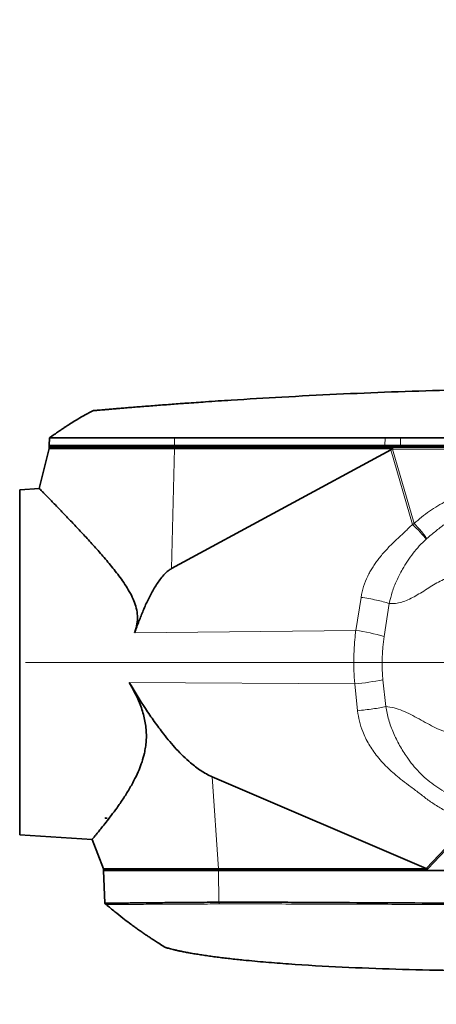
# Model space of a CAD drawing. Header units: millimetres. Extents: x 0 to 14900, y 0 to 10500.
# Tile 51 of 59: x 12301 to 12583, y 5590 to 6257. Entities that reach past the tile are written whole.
import ezdxf

# ---------------------------------------------------------------- set-up
doc = ezdxf.new("R2010")
doc.units = ezdxf.units.MM
doc.header["$LTSCALE"] = 25
doc.styles.add('SLDTEXTSTYLE0', font='TXT', dxfattribs={"width": 0.605})
doc.dimstyles.new('SLDDIMSTYLE1', dxfattribs={"dimtxt": 87.5, "dimasz": 87.5, "dimexe": 0, "dimexo": 0.0625, "dimgap": 21.875, "dimtad": 1, "dimdec": 4, "dimlfac": 25, "dimzin": 12, "dimdsep": 46, "dimtxsty": 'SLDTEXTSTYLE0', "dimsah": 1, "dimcen": 0.09, "dimadec": 1, "dimazin": 3, "dimtfac": 1, "dimtofl": 0, "dimtmove": 0, "dimatfit": 3, "dimfxl": 1, "dimfrac": 2, "dimtolj": 1, "dimtzin": 12, "dimarcsym": 0})
doc.dimstyles.new('SLDDIMSTYLE2', dxfattribs={"dimtxt": 87.5, "dimasz": 87.5, "dimexe": 0, "dimexo": 0.0625, "dimgap": 21.875, "dimtad": 1, "dimdec": 1, "dimrnd": 1e-09, "dimzin": 12, "dimdsep": 46, "dimtxsty": 'SLDTEXTSTYLE0', "dimsah": 1, "dimcen": 0, "dimadec": 0, "dimazin": 3, "dimtfac": 1, "dimtofl": 0, "dimtmove": 0, "dimatfit": 3, "dimfxl": 1, "dimfrac": 2, "dimtolj": 1, "dimtzin": 12, "dimarcsym": 0})

# ---------------------------------------------------------------- blocks, each defined once
blk = doc.blocks.new('_D_6')
at = {"color": 7, "linetype": 'Continuous', "lineweight": 0}
for p, q in [((7705.47, 6386.14), (7414.44, 6437.46)), ((12304.64, 5821.78), (14451.6, 5821.78))]:
    blk.add_line(p, q, dxfattribs=at)
at = {"color": 7, "linetype": 'Continuous', "lineweight": 18}
blk.add_arc((10906.09, 5821.78), 3508.01, 0, 170, dxfattribs=at)
for points in [[(7451.38, 6430.94), (7479.92, 6514.59), (7455.36, 6519.24)], [(14414.1, 5821.78), (14425.51, 5909.43), (14400.51, 5909.12)]]:
    blk.add_solid(points, dxfattribs=at)
at = {"color": 7, "linetype": 'Continuous', "lineweight": 18, "insert": (11097.81, 9439.64), "char_height": 87.5, "attachment_point": 1, "rotation": 355, "style": 'SLDTEXTSTYLE0'}
blk.add_mtext('170°', dxfattribs=at)
blk = doc.blocks.new('_D_7')
at = {"color": 7, "linetype": 'Continuous', "lineweight": 0}
for p, q in [((12304.64, 5821.78), (14452.32, 5821.78)), ((7705.47, 5257.43), (7413.73, 5205.99))]:
    blk.add_line(p, q, dxfattribs=at)
at = {"color": 7, "linetype": 'Continuous', "lineweight": 18}
blk.add_arc((10906.09, 5821.78), 3508.73, 190, 0, dxfattribs=at)
for points in [[(14414.82, 5821.78), (14401.23, 5734.45), (14426.23, 5734.14)], [(7450.66, 5212.5), (7454.65, 5124.2), (7479.21, 5128.85)]]:
    blk.add_solid(points, dxfattribs=at)
at = {"color": 7, "linetype": 'Continuous', "lineweight": 18, "insert": (11078.22, 2427.93), "char_height": 87.5, "attachment_point": 1, "rotation": 5, "style": 'SLDTEXTSTYLE0'}
blk.add_mtext('170°', dxfattribs=at)
blk = doc.blocks.new('_D_8')
at = {"color": 7, "linetype": 'Continuous', "lineweight": 0}
blk.add_line((13076.04, 8173.66), (10906.09, 5821.78), dxfattribs=at)
at = {"color": 7, "linetype": 'Continuous', "lineweight": 18}
blk.add_solid([(13076.04, 8173.66), (13007.52, 8117.82), (13025.9, 8100.87)], dxfattribs=at)
at = {"color": 7, "linetype": 'Continuous', "lineweight": 18, "insert": (11787.19, 6943), "char_height": 87.5, "attachment_point": 1, "rotation": 47.30384, "style": 'SLDTEXTSTYLE0'}
blk.add_mtext('R3200', dxfattribs=at)
blk = doc.blocks.new('_D_9')
at = {"color": 7, "linetype": 'Continuous', "lineweight": 0}
for q in [(12394.52, 6681.13), (10906.09, 5821.78)]:
    blk.add_line((11830.14, 6355.28), q, dxfattribs=at)
at = {"color": 7, "linetype": 'Continuous', "lineweight": 18}
blk.add_solid([(11830.14, 6355.28), (11912.17, 6388.21), (11899.67, 6409.86)], dxfattribs=at)
at = {"color": 7, "linetype": 'Continuous', "lineweight": 18, "insert": (12031.47, 6601.69), "char_height": 87.5, "attachment_point": 1, "rotation": 30, "style": 'SLDTEXTSTYLE0'}
blk.add_mtext('R1067', dxfattribs=at)

msp = doc.modelspace()

# ---------------------------------------------------------------- linework, layer by layer
at = {"color": 7, "linetype": 'Continuous', "lineweight": 35}
for p, q in [((12320.8051888, 5973.9392751), (12320.6251842, 5968.7846161)), ((12558.8217647, 5973.9658976), (12548.4098325, 5973.9630194)), ((12320.5902634, 5966.7846161), (12313.9017609, 5939.5539119)), ((12320.5902634, 5967.7846161), (12320.5902634, 5966.7846161)), ((12405.6600594, 5967.7846161), (12320.5902634, 5967.7846161)), ((12320.5902634, 5966.7846161), (12405.6600594, 5966.7846161)), ((12320.6251842, 5968.7846161), (12320.695111, 5967.7846161)), ((12320.6251842, 5968.7846161), (12405.6811845, 5968.7846161)), ((12552.3753701, 5965.8276029), (12403.5681163, 5885.3056943)), ((12553.3269912, 5967.7846161), (12405.6600594, 5967.7846161)), ((12405.6600594, 5966.7846161), (12553.5684904, 5966.7846161)), ((12405.6811845, 5968.7846161), (12548.3909635, 5968.7846161)), ((12548.3909635, 5968.7846161), (12558.8217647, 5968.7846161)), ((12552.8843666, 5966.2168012), (12553.5684904, 5966.7846161)), ((12553.3269912, 5967.7846161), (12553.3269912, 5967.3297305)), ((12828.5902634, 5967.7846161), (12553.3269912, 5967.7846161)), ((12558.8217647, 5968.7846161), (12828.5902634, 5968.7846161)), ((12313.9714103, 5939.6030421), (12300.5902634, 5938.7846161)), ((12300.5902634, 5938.7846161), (12300.5902634, 5704.7846161)), ((12431.2328684, 5744.2335964), (12576.3940121, 5681.9884369)), ((12358.6407854, 5716.3797852), (12360.0014397, 5716.2846161)), ((12358.6407854, 5716.2846161), (12358.6407854, 5716.3797852)), ((12358.6407854, 5716.3797852), (12358.7240066, 5716.2846161)), ((12358.7240066, 5716.2846161), (12358.6407854, 5716.2846161)), ((12358.7240066, 5716.2846161), (12360.0014397, 5716.2846161)), ((12300.5902634, 5704.7846161), (12349.7706952, 5701.776612)), ((12349.6985469, 5701.8222226), (12357.3902634, 5681.7846161)), ((12357.3902634, 5681.7846161), (12357.3902634, 5680.7846161)), ((12435.4959192, 5681.7846161), (12357.3902634, 5681.7846161)), ((12435.4959192, 5680.7846161), (12357.3902634, 5680.7846161)), ((12357.4950257, 5680.7846161), (12358.2739204, 5658.479989)), ((12577.5312308, 5681.7846161), (12435.4959192, 5681.7846161)), ((12691.5155, 5680.7846161), (12435.4959192, 5680.7846161)), ((12435.6426685, 5659.2394288), (12435.6567746, 5659.2392671))]:
    msp.add_line(p, q, dxfattribs=at)
at = {"color": 8, "linetype": 'Continuous', "lineweight": 18}
for p, q in [((12405.7001692, 5973.9947806), (12405.6811845, 5968.7846161)), ((12548.4098325, 5973.9630194), (12548.3909635, 5968.7846161)), ((12558.8217647, 5973.9658976), (12558.8217647, 5968.7846161)), ((12403.5681163, 5885.3056943), (12405.6600594, 5966.7846161)), ((12405.6600594, 5967.7846161), (12405.6600594, 5966.7846161)), ((12405.6811845, 5968.7846161), (12405.6884809, 5967.7846161)), ((12548.3909635, 5968.7846161), (12548.39826, 5967.7846161)), ((12567.0483086, 5915.2667978), (12552.3753701, 5965.8276029)), ((12553.5774756, 5967.3359386), (12621.8072399, 5967.3359386)), ((12553.5774756, 5966.2425255), (12553.5774756, 5967.3359386)), ((12553.5774756, 5966.2425255), (12568.2022197, 5915.8477909)), ((12621.8072399, 5966.2425255), (12553.5774756, 5966.2425255)), ((12558.8217647, 5968.7846161), (12558.8217647, 5967.7846161)), ((12567.0483086, 5915.2667978), (12568.2022197, 5915.8477909)), ((12576.7170313, 5905.6275665), (12576.3707379, 5905.323506)), ((12528.5918749, 5843.3968039), (12532.126387, 5865.8280194)), ((12551.3302701, 5861.7095254), (12547.795758, 5839.2783099)), ((12528.5918749, 5843.3968039), (12378.5561468, 5841.8822316)), ((12527.8442522, 5807.1933942), (12374.8324975, 5808.2365874)), ((12529.7673666, 5788.9932362), (12527.8442522, 5807.1933942)), ((12547.0481352, 5809.9749197), (12548.9712497, 5791.7747617)), ((12431.2328684, 5744.2335964), (12435.4959192, 5681.7846161)), ((12576.3940121, 5681.9884369), (12606.0023203, 5713.4449172)), ((12606.6982193, 5712.7722292), (12577.5312308, 5681.7846161)), ((12435.4959192, 5680.7846161), (12435.4959192, 5681.7846161)), ((12435.6426685, 5659.2394288), (12435.5088244, 5680.7846161)), ((12435.8278042, 5658.0739624), (12435.6567746, 5659.2392671))]:
    msp.add_line(p, q, dxfattribs=at)
at = {"color": 7, "linetype": 'Continuous', "lineweight": 35, "flags": 128}
for points in [[(12548.4098325, 5973.9630194), (12474.3960235, 5973.9807012), (12405.7001692, 5973.9947806)], [(12828.5902634, 5973.9777044), (12754.1701447, 5973.9777044), (12679.750026, 5973.9774743), (12558.8217647, 5973.9658976)], [(12358.3183445, 5658.4429934), (12358.6646305, 5658.1488666), (12359.3044684, 5657.6054038)]]:
    msp.add_lwpolyline(points, dxfattribs=at)
at = {"color": 7, "linetype": 'Continuous', "lineweight": 18}
msp.add_arc((10906.0902605, 5821.7846161), 3200, 190, 170, dxfattribs=at)
at = {"color": 8, "linetype": 'Continuous', "lineweight": 18}
for centre, radius, start, end in [((12511.2950413, 5715.9128421), 128.652015, 73.5178490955, 82.2733758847), ((12510.711359, 5993.1636754), 186.7578151, 275.2636331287, 281.2193888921)]:
    msp.add_arc(centre, radius, start, end, dxfattribs=at)
at = {"color": 7, "linetype": 'Continuous', "lineweight": 35}
for centre, major_axis, ratio, start_param, end_param in [((12488.6164461, 6186.4440453), (-63.4031091, 220.7623299), 0.0870313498, 3.1607164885, 3.1905826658), ((12591.1764084, 5697.4151505), (15.3509321, 15.043403), 0.2764506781, 3.2548810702, 3.4165495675)]:
    msp.add_ellipse(centre, major_axis=major_axis, ratio=ratio, start_param=start_param, end_param=end_param, dxfattribs=at)
at = {"color": 8, "linetype": 'Continuous', "lineweight": 18}
for centre, major_axis, ratio, start_param, end_param in [((12593.6065607, 5824.6634277), (-41.0576256, 141.4785878), 0.1357628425, 6.2323734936, 6.2660352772), ((12593.6065607, 5824.6634277), (-41.3506687, 142.4883717), 0.1752409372, 6.2323734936, 6.2417022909), ((12659.2335606, 5821.7846161), (112.807634, 0), 0.9981278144, 2.9855943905, 3.2466710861)]:
    msp.add_ellipse(centre, major_axis=major_axis, ratio=ratio, start_param=start_param, end_param=end_param, dxfattribs=at)
at = {"color": 7, "linetype": 'Continuous', "lineweight": 35}
for points, knots in [([(12701.5902634, 6007.7846161), (12676.78214, 6007.651404), (12627.1658931, 6007.3849799), (12552.7670325, 6005.2290358), (12491.7003494, 6002.4055173), (12449.6945522, 5999.8741908), (12428.154572, 5998.4374212), (12416.6606466, 5997.6269744), (12409.123655, 5997.0791871), (12404.1167279, 5996.7091631), (12398.7811283, 5996.3076631), (12393.501903, 5995.9033206), (12388.3945019, 5995.5053664), (12383.5175408, 5995.1192161), (12378.8757492, 5994.74615), (12374.4413217, 5994.3846523), (12370.3158284, 5994.0438245), (12366.5432618, 5993.72839), (12363.1233369, 5993.4393555), (12360.0382442, 5993.1760717), (12357.3679441, 5992.9462188), (12355.1321908, 5992.7523875), (12353.327473, 5992.5950113), (12351.9391464, 5992.4733778), (12351.043731, 5992.39467), (12350.6051605, 5992.3560434), (12350.6360731, 5992.358766), (12350.6465426, 5992.3596881)], [0, 0, 0, 0, 0.1915709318, 0.3831418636, 0.5747127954, 0.6636292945, 0.7080905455, 0.7414371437, 0.7525732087, 0.7664985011, 0.780520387, 0.7948469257, 0.8092787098, 0.8232040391, 0.8372259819, 0.8515532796, 0.8659862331, 0.8799013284, 0.8939136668, 0.9082330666, 0.922658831, 0.9365216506, 0.950481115, 0.9647465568, 0.9791183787, 0.9929277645, 1, 1, 1, 1]), ([(12350.7418581, 5992.4263257), (12348.83796, 5991.4817384), (12345.2089042, 5989.6812428), (12340.2901568, 5986.8233138), (12336.1745147, 5984.2925434), (12333.1292704, 5982.3345907), (12330.9138666, 5980.8774452), (12329.0117692, 5979.60804), (12326.7473383, 5978.0737615), (12323.9606045, 5976.1557577), (12321.9346797, 5974.7299446), (12320.8593273, 5973.973129)], [0, 0, 0, 0, 0.1812879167, 0.3455562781, 0.4851214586, 0.5935203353, 0.6544310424, 0.7113639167, 0.7886297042, 0.887805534, 1, 1, 1, 1]), ([(12405.7001692, 5973.9947806), (12403.0909782, 5973.9928078), (12397.8543015, 5973.9888483), (12390.1138823, 5973.984079), (12382.4692294, 5973.9778419), (12375.0819483, 5973.9732685), (12368.001759, 5973.9676254), (12361.2932483, 5973.9634547), (12354.9009344, 5973.9586901), (12348.959091, 5973.9548195), (12343.5078708, 5973.951192), (12338.5916361, 5973.9476756), (12334.1724499, 5973.9452553), (12330.3491693, 5973.9421357), (12327.1422018, 5973.9408445), (12324.5744931, 5973.9383995), (12322.6169359, 5973.9379334), (12321.3749221, 5973.9364618), (12320.795754, 5973.9365125), (12320.8650791, 5973.9364933), (12320.8850137, 5973.9364877)], [0, 0, 0, 0, 0.0567746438, 0.1139473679, 0.1715268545, 0.230085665, 0.2868426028, 0.34399724, 0.4016103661, 0.4601683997, 0.5169380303, 0.5741056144, 0.631692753, 0.6902506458, 0.7470078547, 0.8041627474, 0.8617761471, 0.9203344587, 0.977091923, 1, 1, 1, 1]), ([(12553.5684904, 5966.7846161), (12553.5089737, 5966.8594649), (12553.4015429, 5966.9945709), (12553.3332315, 5967.1915792), (12553.3283764, 5967.2990639), (12553.3269912, 5967.3297305)], [0, 0, 0, 0, 0.4702702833, 0.8488619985, 1, 1, 1, 1]), ([(12313.9755236, 5939.5357894), (12313.956448, 5939.5552018), (12313.8755604, 5939.6375168), (12314.2552706, 5939.2511345), (12315.0543148, 5938.4375654), (12316.3595569, 5937.1071833), (12318.0875094, 5935.3430073), (12320.2052027, 5933.1761049), (12322.6741687, 5930.642609), (12325.4980156, 5927.734522), (12329.1423138, 5923.9644001), (12333.7437239, 5919.1714627), (12339.4326419, 5913.1772626), (12345.5814352, 5906.5915047), (12352.0795531, 5899.4616652), (12358.7752607, 5891.8374979), (12364.3990254, 5885.0403556), (12368.8043026, 5879.2570907), (12372.0228145, 5874.6788848), (12375.040432, 5869.8407571), (12377.5838761, 5864.8953763), (12379.4790174, 5859.8047207), (12380.5196243, 5854.6374259), (12380.4975322, 5849.2010601), (12379.612029, 5844.9351033), (12378.7770043, 5842.5207968), (12378.5561468, 5841.8822316)], [0, 0, 0, 0, 0.0127482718, 0.0540571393, 0.0956670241, 0.1381925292, 0.1810165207, 0.222487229, 0.2641914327, 0.3065602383, 0.3491299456, 0.41188073, 0.4751250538, 0.5397058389, 0.6046652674, 0.6696661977, 0.7349762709, 0.768175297, 0.8014393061, 0.8350126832, 0.8688005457, 0.8983016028, 0.9284483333, 0.9580442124, 0.9889030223, 1, 1, 1, 1]), ([(12403.5681163, 5885.3056943), (12402.8373633, 5884.8547244), (12400.9125036, 5883.6668348), (12398.2732017, 5881.0904283), (12394.8805579, 5876.861981), (12391.2681705, 5871.2571635), (12387.612702, 5864.2691644), (12384.4309326, 5857.0515095), (12381.4249459, 5849.5794531), (12379.5321428, 5844.5009083), (12378.5561468, 5841.8822316)], [0, 0, 0, 0, 0.0502421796, 0.1323417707, 0.2146956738, 0.3691504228, 0.5241215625, 0.6796227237, 0.8348021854, 1, 1, 1, 1]), ([(12349.7752868, 5701.851683), (12349.7576151, 5701.8307701), (12349.6770974, 5701.7354845), (12350.1127974, 5702.2508375), (12351.0061431, 5703.3126161), (12352.307805, 5704.8705996), (12354.0084375, 5706.9279525), (12356.2695852, 5709.7035383), (12359.1480769, 5713.3125697), (12362.6870404, 5717.8983479), (12366.5883161, 5723.1887136), (12370.7044384, 5729.1367423), (12374.8616836, 5735.7066545), (12378.5522211, 5742.3452399), (12381.4816261, 5748.6375318), (12383.6468288, 5754.3743319), (12385.0982108, 5759.4949776), (12386.0068219, 5764.2363139), (12386.4831155, 5768.4960711), (12386.6017657, 5772.9010774), (12386.3278159, 5777.3806447), (12385.6566948, 5781.8945749), (12384.6058697, 5786.4015376), (12383.1940875, 5790.9082852), (12381.1776685, 5796.0946372), (12378.4480112, 5801.9190849), (12376.0409686, 5806.1249872), (12374.8324975, 5808.2365874)], [0, 0, 0, 0, 0.01447749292, 0.06596377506, 0.10973439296, 0.15379745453, 0.19872584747, 0.24392742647, 0.3007133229, 0.35793934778, 0.41639154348, 0.47521144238, 0.53322868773, 0.59159889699, 0.63644594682, 0.6740781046, 0.7119643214, 0.73781892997, 0.76382698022, 0.79002379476, 0.81644004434, 0.84232435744, 0.86842387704, 0.894720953, 0.92118817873, 0.9604320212, 1, 1, 1, 1]), ([(12374.8324975, 5808.2365874), (12378.4666032, 5802.2516766), (12383.9245079, 5793.2632004), (12391.8554489, 5781.6832573), (12398.7033487, 5772.451349), (12405.2710142, 5764.5868687), (12411.5083297, 5758.1293445), (12416.9673191, 5753.1383275), (12422.2466064, 5749.136658), (12427.2267257, 5746.0941634), (12429.8976814, 5744.8536953), (12431.2328684, 5744.2335964)], [0, 0, 0, 0, 0.2430467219, 0.3650212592, 0.486978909, 0.6418181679, 0.7199882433, 0.7981331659, 0.8980310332, 0.9490266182, 1, 1, 1, 1]), ([(12358.3523805, 5658.4827289), (12358.3444031, 5658.4832005), (12358.3232519, 5658.4844509), (12359.0172694, 5658.5006629), (12360.3539959, 5658.5107235), (12362.3588187, 5658.5233603), (12364.9967323, 5658.5610508), (12368.2928734, 5658.6141571), (12372.1905449, 5658.658573), (12376.6289708, 5658.7051901), (12381.5375265, 5658.7567357), (12386.9467534, 5658.8151738), (12392.7949629, 5658.8650916), (12399.0685164, 5658.9220821), (12405.708556, 5658.9750561), (12412.7019609, 5659.0362286), (12420.0396477, 5659.1041398), (12426.4110508, 5659.1049027), (12431.6488632, 5659.2379861), (12434.3105335, 5659.2389476), (12435.6426685, 5659.2394288)], [0, 0, 0, 0, 0.0360357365, 0.0955450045, 0.1554674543, 0.2149766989, 0.2748986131, 0.3361221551, 0.3977959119, 0.4573299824, 0.5172774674, 0.576793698, 0.6367232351, 0.6962394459, 0.7561687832, 0.8160298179, 0.8763112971, 0.937918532, 0.9689289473, 1, 1, 1, 1]), ([(12435.6567746, 5659.2392671), (12438.9431487, 5659.2279328), (12445.5158345, 5659.2052643), (12455.3737359, 5659.3038554), (12468.5190353, 5659.268999), (12484.9504804, 5659.1244521), (12511.2407683, 5659.0230762), (12544.1036479, 5658.8226419), (12583.5390638, 5658.6383952), (12616.4018982, 5658.4859733), (12642.6921373, 5658.3795401), (12659.1235327, 5658.3146536), (12672.1846055, 5658.2963008), (12681.8756201, 5658.2186897), (12688.2801877, 5658.2183421), (12691.4824737, 5658.2181683)], [0, 0, 0, 0, 0.0385379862, 0.07707524, 0.1156129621, 0.1926873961, 0.2697618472, 0.4239107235, 0.5780595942, 0.7322084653, 0.8092829, 0.8863573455, 0.924894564, 0.9624472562, 1, 1, 1, 1]), ([(12359.3105201, 5657.6109201), (12361.2240008, 5656.0031696), (12364.9220732, 5652.8959642), (12370.2306194, 5648.7066743), (12374.6067311, 5645.378472), (12377.9720398, 5642.8996168), (12380.5868311, 5641.0153481), (12383.0090474, 5639.303997), (12385.4210638, 5637.632744), (12387.681455, 5636.0970145), (12389.8571964, 5634.6450484), (12392.1941306, 5633.1102479), (12395.1354479, 5631.223749), (12397.607249, 5629.6614132), (12399.1165467, 5628.7512863), (12399.3654647, 5628.6011853)], [0, 0, 0, 0, 0.1514418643, 0.2926828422, 0.4097363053, 0.4845945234, 0.5459587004, 0.6050400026, 0.6643124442, 0.7237773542, 0.7706357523, 0.8228198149, 0.8931982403, 0.9823859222, 1, 1, 1, 1]), ([(12628.5902634, 5612.7846161), (12616.448794, 5612.834169), (12592.1632485, 5612.9332856), (12555.7434151, 5613.7523219), (12519.3405741, 5615.1273634), (12489.9850853, 5616.8227736), (12467.6720017, 5618.5488095), (12455.9470018, 5619.626056), (12447.7868543, 5620.4757517), (12443.2171831, 5620.9805062), (12438.7799468, 5621.5012014), (12434.4540855, 5622.0410952), (12430.2725519, 5622.5969228), (12426.1931349, 5623.1759771), (12422.3192841, 5623.7650556), (12418.6923789, 5624.3563769), (12415.3096316, 5624.9481567), (12412.1559038, 5625.5417593), (12409.3290728, 5626.1153602), (12406.8458656, 5626.6576198), (12404.7077618, 5627.1588065), (12402.8990533, 5627.6128289), (12401.4820292, 5627.9919641), (12400.4671249, 5628.2774943), (12399.5533378, 5628.545189), (12399.440608, 5628.5799561), (12399.3664562, 5628.6028253)], [0, 0, 0, 0, 0.139205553, 0.2784409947, 0.4176480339, 0.5568583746, 0.6155378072, 0.6742289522, 0.6918584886, 0.7095868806, 0.7272261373, 0.744383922, 0.7616652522, 0.779319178, 0.7971029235, 0.814262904, 0.8315415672, 0.8492036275, 0.8670039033, 0.8839284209, 0.9009781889, 0.9184315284, 0.9360264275, 0.9522599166, 0.9685973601, 1, 1, 1, 1])]:
    msp.add_open_spline(points, degree=3, knots=knots, dxfattribs=at)
at = {"color": 8, "linetype": 'Continuous', "lineweight": 18}
for points, knots in [([(12568.2022197, 5915.8477909), (12569.8183969, 5917.3079693), (12573.1363418, 5920.3056551), (12578.5229804, 5924.2518747), (12584.1956813, 5927.8878154), (12590.3166512, 5931.3530776), (12594.6239546, 5933.5596139), (12596.9301278, 5934.7410154)], [0, 0, 0, 0, 0.1897110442, 0.3894689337, 0.5799951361, 0.7751252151, 1, 1, 1, 1]), ([(12601.9173499, 5923.3245291), (12599.6252263, 5922.1299831), (12595.052132, 5919.7467034), (12588.6622863, 5915.3366792), (12582.5604792, 5910.5807634), (12578.6705438, 5907.2834608), (12576.7170313, 5905.6275665)], [0, 0, 0, 0, 0.25031414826, 0.49941034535, 0.74860555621, 1, 1, 1, 1]), ([(12532.126387, 5865.8280194), (12532.6257418, 5868.2682404), (12533.6402638, 5873.2259538), (12536.0139392, 5878.91715), (12538.1922514, 5883.1148925), (12539.8553769, 5885.9365449), (12541.7011435, 5888.7415401), (12543.7313579, 5891.5301007), (12546.7917175, 5895.3593724), (12550.9928171, 5899.9726101), (12556.3804207, 5905.1820654), (12561.8143892, 5910.1488388), (12565.3031756, 5913.5603293), (12567.0483086, 5915.2667978)], [0, 0, 0, 0, 0.12146428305, 0.24677481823, 0.29859219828, 0.35158451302, 0.4058906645, 0.46163973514, 0.51895105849, 0.64361249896, 0.76369165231, 0.88179572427, 1, 1, 1, 1]), ([(12567.0483086, 5915.2667978), (12567.9969772, 5914.3388699), (12569.9429152, 5912.4354758), (12572.6914413, 5909.5766525), (12575.0054605, 5907.0357712), (12575.9232865, 5905.884678), (12576.3707379, 5905.323506)], [0, 0, 0, 0, 0.2437561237, 0.5, 0.7562438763, 1, 1, 1, 1]), ([(12568.2022197, 5915.8477909), (12569.1055808, 5914.9096759), (12570.9565824, 5912.9874629), (12573.4869372, 5910.0762635), (12575.5645902, 5907.4565275), (12576.3390599, 5906.2274193), (12576.7170313, 5905.6275665)], [0, 0, 0, 0, 0.2440195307, 0.5, 0.7559804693, 1, 1, 1, 1]), ([(12576.3707379, 5905.323506), (12574.7761093, 5903.7972098), (12571.623923, 5900.7800997), (12567.4215031, 5895.7337555), (12563.6285733, 5890.4464521), (12559.8339326, 5884.3301182), (12556.248511, 5877.4078769), (12553.1775999, 5869.6384839), (12551.9432878, 5864.3406703), (12551.3302701, 5861.7095254)], [0, 0, 0, 0, 0.1301345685, 0.2572438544, 0.383181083, 0.5103868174, 0.6780095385, 0.8400843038, 1, 1, 1, 1]), ([(12599.3009415, 5880.6283889), (12597.8068012, 5880.5442988), (12594.7858832, 5880.3742819), (12590.2979475, 5878.9023109), (12585.8278004, 5876.8423111), (12581.366378, 5874.3041027), (12576.9083815, 5871.5319832), (12572.5342689, 5868.7818641), (12568.2403801, 5866.2565032), (12564.0275067, 5864.1222501), (12559.8055886, 5862.5207322), (12555.5600318, 5861.6032339), (12552.7347177, 5861.6742325), (12551.3302701, 5861.7095254)], [0, 0, 0, 0, 0.0890999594, 0.1801461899, 0.2738022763, 0.369752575, 0.4670812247, 0.5645803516, 0.6555476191, 0.7446942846, 0.8315407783, 0.9162598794, 1, 1, 1, 1]), ([(12527.8442522, 5807.1933942), (12527.6354463, 5810.1617179), (12527.2158714, 5816.1262727), (12527.1812078, 5824.9993798), (12527.5428596, 5833.1635028), (12528.0832647, 5839.2382568), (12528.476032, 5842.4496383), (12528.5918749, 5843.3968039)], [0, 0, 0, 0, 0.2461328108, 0.4945796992, 0.73021914, 0.9204307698, 1, 1, 1, 1]), ([(12604.2991189, 5714.9399549), (12601.9308683, 5715.7412225), (12597.1290041, 5717.3658723), (12590.1372822, 5720.6858218), (12583.3795419, 5724.5665303), (12576.9031721, 5729.0166198), (12570.7459002, 5733.8461834), (12564.6745481, 5738.3130129), (12559.2835677, 5742.4565964), (12554.7306703, 5746.2319849), (12550.7068147, 5749.8654169), (12546.9026758, 5753.6859277), (12543.3266913, 5757.782079), (12540.1503979, 5762.0145151), (12537.4441918, 5766.2504132), (12535.1597829, 5770.4799257), (12532.8830721, 5775.6355272), (12530.8298487, 5781.7800793), (12530.1189532, 5786.6063266), (12529.7673666, 5788.9932362)], [0, 0, 0, 0, 0.06825517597, 0.13839417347, 0.21097184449, 0.28092783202, 0.35281657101, 0.42472393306, 0.48682784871, 0.53854194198, 0.58628000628, 0.63492344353, 0.68581260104, 0.73481447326, 0.77951683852, 0.82325285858, 0.86627500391, 0.93386383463, 1, 1, 1, 1]), ([(12548.9712497, 5791.7747617), (12549.5493826, 5788.773664), (12550.7145095, 5782.7254714), (12554.0016165, 5773.9249757), (12558.1995056, 5765.4310061), (12562.6965977, 5758.2051844), (12567.201731, 5752.235678), (12571.5082676, 5747.3752067), (12576.2574279, 5742.8428193), (12581.4708716, 5738.7801622), (12586.9789147, 5735.0402227), (12590.8643435, 5732.8385819), (12592.8140827, 5731.7337809)], [0, 0, 0, 0, 0.1197273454, 0.2412897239, 0.3650227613, 0.4880190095, 0.571372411, 0.6555209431, 0.740238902, 0.8260251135, 0.91269801, 1, 1, 1, 1]), ([(12548.9712497, 5791.7747617), (12550.8546004, 5791.5617093), (12554.6649926, 5791.130662), (12560.3006511, 5789.1049217), (12565.9203318, 5786.4816536), (12571.5307241, 5783.432688), (12577.1066079, 5780.3118739), (12582.6536406, 5777.3912067), (12588.1770866, 5774.9890354), (12593.7219904, 5773.2444871), (12597.4536284, 5773.0413864), (12599.3009415, 5772.9408433)], [0, 0, 0, 0, 0.1081049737, 0.2187178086, 0.3320615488, 0.4473054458, 0.5630668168, 0.6757978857, 0.786373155, 0.8942459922, 1, 1, 1, 1]), ([(12359.3059563, 5657.6054297), (12359.3054571, 5657.605424), (12359.0968042, 5657.6030465), (12359.8181331, 5657.621323), (12361.5664393, 5657.623847), (12364.6894119, 5657.6335457), (12368.9438575, 5657.6875692), (12374.3306966, 5657.7218117), (12380.7645858, 5657.7615665), (12388.1589801, 5657.8094306), (12396.4118717, 5657.8543911), (12404.6659642, 5657.8934169), (12412.6371511, 5657.9390735), (12420.1322084, 5657.9757328), (12427.8703165, 5657.9990408), (12433.17213, 5658.0489586), (12435.8278042, 5658.0739624)], [0, 0, 0, 0, 0.0001998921, 0.0835378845, 0.1669991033, 0.2498897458, 0.3333008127, 0.416689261, 0.499582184, 0.5831036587, 0.666373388, 0.7492786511, 0.8119204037, 0.8746896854, 0.937232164, 1, 1, 1, 1]), ([(12435.8278042, 5658.0739624), (12450.0412049, 5658.0623956), (12478.4679956, 5658.039262), (12521.1086705, 5657.8845839), (12563.7492222, 5657.7561875), (12606.3897561, 5657.634769), (12649.0302569, 5657.5228668), (12677.4571569, 5657.4725336), (12691.6706067, 5657.4473671)], [0, 0, 0, 0, 0.1666667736, 0.3333334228, 0.5000000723, 0.666666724, 0.8333333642, 1, 1, 1, 1])]:
    msp.add_open_spline(points, degree=3, knots=knots, dxfattribs=at)
for points in [[(12532.126387, 5865.8280194), (12533.8995864, 5865.5554088), (12537.445985, 5865.0101877), (12542.5954587, 5863.9898837), (12547.3868139, 5862.8782624), (12550.0157847, 5862.0991044), (12551.3302701, 5861.7095254)], [(12529.7673666, 5788.9932362), (12531.5374995, 5789.1781744), (12535.0777653, 5789.5480507), (12540.2212032, 5790.2372897), (12545.0129949, 5790.9870876), (12547.6518314, 5791.5122037), (12548.9712497, 5791.7747617)]]:
    msp.add_open_spline(points, degree=3, dxfattribs=at)

# ---------------------------------------------------------------- dimensions: what is measured, and where the dimension line sits
at = {"color": 7, "linetype": 'Continuous', "lineweight": 18}
for base, line1, line2, picture, middle in [((11211.833438, 9316.4451269), ((12254.6391346, 5821.7846161), (9557.5413863, 5821.7846161)), ((9855.300388, 6007.0672216), (7754.7054508, 6377.4587846)), '_D_6', (11211.833438, 9316.4451269)), ((11211.8965342, 2326.4029129), ((9855.300388, 5636.5020105), (7754.7054508, 5266.1104475)), ((12254.6391346, 5821.7846161), (9557.5413863, 5821.7846161)), '_D_7', (11211.8965342, 2326.4029129))]:
    dim = msp.add_angular_dim_2l(base=base, line1=line1, line2=line2, dimstyle='SLDDIMSTYLE1', dxfattribs=at)
    dim.commit()
    dim.dimension.update_dxf_attribs({"geometry": picture, "text_midpoint": middle, "dimtype": 162})
for mpoint, picture, middle in [((13076.0436873, 8173.6566631), '_D_8', (11991.0672239, 6997.7208896)), ((11830.1393663, 6355.2846161), '_D_9', (12242.4415504, 6593.3274987))]:
    dim = msp.add_radius_dim(center=(10906.0902605, 5821.7846161), mpoint=mpoint, dimstyle='SLDDIMSTYLE2', dxfattribs=at)
    dim.commit()
    dim.dimension.update_dxf_attribs({"geometry": picture, "text_midpoint": middle, "dimtype": 164})

doc.saveas('drawing.dxf')
